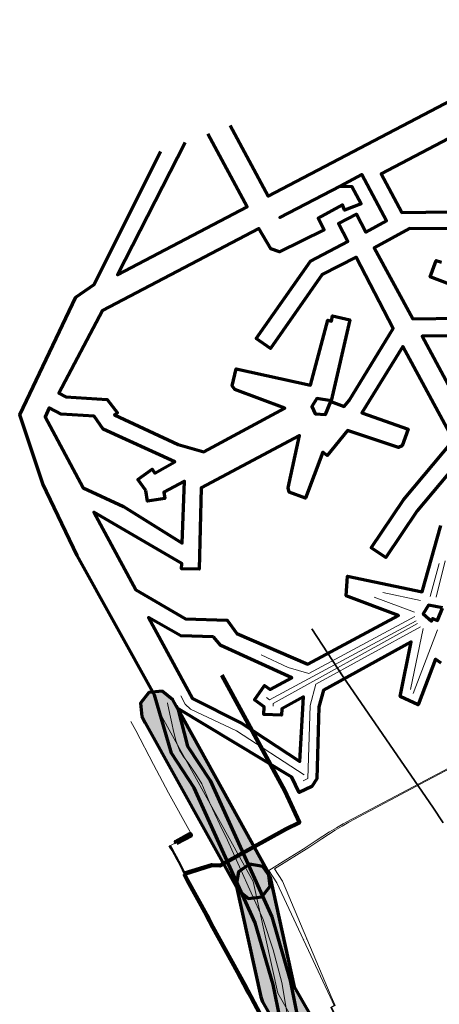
# Model space of a CAD drawing. Header units: metres. Extents: x 81432 to 82113, y 447367 to 448265.
# Tile 6 of 11: x 81432 to 81671, y 447692 to 448252. Entities that reach past the tile are written whole.
import ezdxf
from ezdxf.lldxf.tags import DXFTag

# ---------------------------------------------------------------- set-up
doc = ezdxf.new("R2010")
doc.units = ezdxf.units.M
doc.layers.get('0').update_dxf_attribs({"lineweight": 25})
for name, color, linetype, lineweight in [('B-WE-KL-DATA-G', 90, 'KL-DATA-N', 18), ('B-WE-KL-DATA_HULPSTUK-S', 90, 'Continuous', 25), ('B-WE-KL-DATA_KABELBED-G', 90, 'Continuous', 100), ('B-WE-KL-DATA_MANTELBUIS-G', 90, 'Continuous', 100), ('B-WE-KL-ET_LS-G', 190, 'KL-LS-N', 18), ('B-WE-KL-OVERIG_MANTELBUIS-G', 8, 'Continuous', 100), ('B-WE-KL-WARMTENET-G', 80, 'KL-WARMTENET-N', 18), ('B-WE-KL-WARMTENET_HULPSTUK-S', 80, 'Continuous', 25), ('B-WE-RI-DRUK-G', 210, 'RI-PERS', 18), ('V-WE-KL-GAS_HD-G', 30, 'KL-GAS-HD-V', 35)]:
    doc.layers.add(name, color=color, linetype=linetype, lineweight=lineweight)
doc.layers.add('B-WE-OG-INFO_EIS VOORZORGSMAATREGEL-GV', color=7, linetype='Continuous', lineweight=70, true_color=0xfa194b)
doc.layers.add('B-WE-OG-INFO_EIS VOORZORGSMAATREGEL-V', color=7, linetype='Continuous', lineweight=18, true_color=0xfa194b, transparency=0.8)
doc.styles.add('NLCS-ISO', font='NLCS-ISO.ttf')
doc.styles.get("Standard").update_dxf_attribs({"font": 'NLCS-ISO.ttf'})
tags = doc.linetypes.add('KL-DATA-N', pattern='A,4,-1,[101,NLCS.shx,S=0.5,R=0,X=0,Y=0],-1,4,-1,["D",Standard,S=1,R=0,X=-0.25,Y=-0.5],-1.5', length=12.5).pattern_tags.tags
tags[18] = DXFTag(74, 10)
tags = doc.linetypes.add('KL-GAS-HD-V', pattern='A,2,[24,NLCS.shx,S=0.5,R=0,X=0,Y=0],2,-1,[69,NLCS.shx,S=0.5,R=0,X=0,Y=0],-1,2,[24,NLCS.shx,S=0.5,R=0,X=0,Y=0],2,-1,["H",Standard,S=1,R=0,X=0,Y=-0.5],-2', length=13).pattern_tags.tags
tags[34] = DXFTag(74, 10)
tags = doc.linetypes.add('KL-LS-N', pattern='A,4,-1,[103,NLCS.shx,S=0.75,R=0,X=0,Y=0],-1,4,-1,["L",Standard,S=1,R=0,X=0,Y=-0.5],-2', length=13).pattern_tags.tags
tags[18] = DXFTag(74, 10)
tags = doc.linetypes.add('KL-WARMTENET-N', pattern='A,7,-1.5,["WN",Standard,S=1,R=0,X=-0.3,Y=-0.5],-3', length=11.5).pattern_tags.tags
tags[6] = DXFTag(74, 10)
tags = doc.linetypes.add('RI-PERS', pattern='A,7,-2,["P",Standard,S=1.8,R=0,X=-0.5,Y=-0.9],-2,7,-2,[102,NLCS.shx,S=1,R=180,X=0,Y=0],-2', length=22).pattern_tags.tags
tags[6] = DXFTag(74, 10)

# ---------------------------------------------------------------- blocks, each defined once
blk = doc.blocks.new('SKL-WTB_HULP_OVERIG-SO')
at = {"color": 0, "linetype": 'ByBlock', "lineweight": 18}
for points in [[(-0.14, 0.14), (0.14, -0.14)], [(0.14, 0.14), (-0.14, -0.14)]]:
    blk.add_lwpolyline(points, dxfattribs=at)
at = {"color": 0, "linetype": 'ByBlock', "lineweight": 18, "style": 'NLCS-ISO', "flags": 1}
for tag, p in [('TYPE', (1.5, 0)), ('OMSCHRIJVING', (1.5, -3)), ('LABEL', (1.5, -1.5))]:
    blk.add_attdef(tag, p, '', height=1, dxfattribs=at)
blk = doc.blocks.new('SKL-WTB_HULP_MOF-SO')
at = {"linetype": 'ByBlock', "lineweight": 18}
h = blk.add_hatch(color=0, dxfattribs=at)
h.dxf.hatch_style = 1
h.paths.add_polyline_path([(-0.5625, 0, 1), (0.5625, 0, 1)])
at = {"color": 0, "linetype": 'ByBlock', "lineweight": 18}
blk.add_circle((0, 0), 0.5625, dxfattribs=at)
at = {"color": 0, "linetype": 'ByBlock', "lineweight": 18, "style": 'NLCS-ISO', "flags": 1}
for tag, p in [('TYPE', (1.5, 0)), ('OMSCHRIJVING', (1.5, -3)), ('LABEL', (1.5, -1.5))]:
    blk.add_attdef(tag, p, '', height=1, dxfattribs=at)

msp = doc.modelspace()

# ---------------------------------------------------------------- hatches: boundary and pattern name
at = {"layer": 'B-WE-OG-INFO_EIS VOORZORGSMAATREGEL-V'}
for points in [[(81501.79, 447855.97), (81503.73, 447852.39), (81556.46, 447757.35), (81562.45, 447752.59), (81570.05, 447753.46), (81574.81, 447759.45), (81573.94, 447767.05), (81521.27, 447862.01), (81519.37, 447865.51), (81513.42, 447870.33), (81505.81, 447869.53), (81500.99, 447863.58)], [(81555.43, 447760.05), (81569.43, 447696.55), (81570.52, 447693.73), (81583.96, 447670.25), (81587.44, 447654.51), (81591.35, 447637.38), (81595.85, 447631.09), (81621.95, 447614.99), (81629.51, 447613.77), (81635.71, 447618.25), (81636.93, 447625.81), (81632.45, 447632.01), (81609.92, 447645.91), (81606.96, 447658.89), (81603.16, 447676.06), (81602.08, 447678.87), (81588.64, 447702.34), (81574.97, 447764.35), (81570.58, 447770.63), (81563.05, 447771.97), (81556.77, 447767.58)]]:
    msp.add_hatch(color=256, dxfattribs=at).paths.add_polyline_path(points)

# ---------------------------------------------------------------- linework, layer by layer
at = {"layer": 'B-WE-KL-DATA-G', "flags": 128}
for points in [[(81510.58, 447860.74), (81512.5, 447857.2), (81565.2, 447762.2)], [(81565.2, 447762.2), (81579.2, 447698.7), (81593.4, 447673.9), (81597.2, 447656.7), (81601.1, 447639.6), (81627.2, 447623.5)]]:
    msp.add_lwpolyline(points, dxfattribs=at)
at = {"layer": 'B-WE-KL-DATA_KABELBED-G', "flags": 128}
for points in [[(81526.02, 447766.54), (81541.73, 447771.53), (81546.32, 447771.22), (81583.79, 447791.83), (81591.49, 447795.73), (81583.12, 447813.78), (81547.32, 447879.53)], [(81526.08, 447766.67), (81541.73, 447771.53)], [(81525.88, 447766.59), (81527.78, 447762.79), (81527.85, 447762.65)], [(81527.85, 447762.65), (81538.55, 447743.22), (81542.24, 447736.23), (81560.21, 447703.69), (81565.81, 447693.17), (81568.92, 447687.19), (81571.53, 447680.98), (81573.65, 447674.58), (81576.54, 447664.32)], [(81538.48, 447743.35), (81542.24, 447736.22)]]:
    msp.add_lwpolyline(points, dxfattribs=at)
at = {"layer": 'B-WE-KL-DATA_MANTELBUIS-G', "flags": 128}
for points in [[(81526.08, 447766.67), (81541.73, 447771.53)], [(81538.48, 447743.35), (81542.24, 447736.22)]]:
    msp.add_lwpolyline(points, dxfattribs=at)
at = {"layer": 'B-WE-KL-ET_LS-G', "flags": 128}
for points in [[(81495.55, 447853.05), (81498.32, 447847.94), (81508.49, 447828.64), (81517.01, 447812.64), (81529.44, 447790.03), (81529.74, 447789.26), (81529.65, 447788.82), (81521.38, 447784.3), (81518.16, 447782.65), (81519.51, 447780.29), (81521.51, 447776.61), (81524.34, 447771.29), (81526.09, 447767.61), (81529.78, 447759.63), (81529.97, 447759.24), (81530.22, 447758.68), (81531.05, 447757.3), (81532.86, 447754.26), (81540.48, 447741.62), (81542.67, 447737.55), (81543.81, 447735.32), (81547.14, 447727.84), (81561.81, 447700), (81565.42, 447694.12), (81566.36, 447692.35), (81568.39, 447688.54), (81570.29, 447684.76), (81571.09, 447683.19), (81571.54, 447682.2), (81573.8, 447677.25), (81575.42, 447672.62), (81575.79, 447671.55), (81585.51, 447673.45), (81587.82, 447673.06), (81594.05, 447673.3), (81598.95, 447673.48), (81599.96, 447673.61), (81600.34, 447673.2), (81600.73, 447667.19), (81601.04, 447662.38), (81602.06, 447656.46), (81602.08, 447655.1), (81602.42, 447655.12), (81605.68, 447655.39), (81606.01, 447655.57), (81608.17, 447656.42), (81608.06, 447656.36)], [(81517.23, 447782.34), (81517.37, 447782.14), (81517.57, 447781.77), (81518.82, 447779.88), (81521.71, 447774.56), (81523.18, 447771.85), (81524.71, 447768.66), (81529.51, 447758.31), (81539.47, 447741.62), (81540.93, 447739.05), (81542.25, 447736.66), (81546.03, 447728.23), (81546.89, 447726.59), (81552.6, 447715.75), (81557.4, 447706.65), (81560.96, 447699.89), (81564.72, 447693.72), (81566.21, 447690.94), (81568.16, 447687.23), (81570.45, 447682.64), (81571.49, 447680.38), (81573.06, 447676.95), (81574.73, 447672.18), (81575.95, 447671.03), (81577.16, 447670.47), (81585.58, 447673.98), (81587.8, 447673.46), (81594.3, 447673.71), (81598.98, 447673.88), (81599.2, 447673.84), (81599.88, 447673.02), (81600.57, 447662.33), (81601.59, 447656.41), (81601.62, 447654.3), (81602.23, 447654.35), (81602.48, 447654.32), (81604.25, 447654.47), (81606.07, 447655.45), (81608.05, 447656.64), (81607.94, 447656.58)], [(81607.88, 447656.69), (81607.99, 447656.75), (81606.04, 447655.51), (81604.96, 447654.93), (81602.45, 447654.72), (81602.21, 447654.58), (81601.85, 447654.55), (81601.83, 447656.43), (81600.8, 447662.36), (81600.11, 447673.11), (81599.16, 447674.26), (81599.01, 447674.28), (81595.69, 447674.16), (81587.79, 447673.86), (81585.54, 447674.4), (81577.17, 447670.91), (81576.17, 447671.36), (81575.08, 447672.4), (81573.43, 447677.1), (81571.88, 447680.48), (81570.48, 447683.5), (81569.55, 447685.35), (81566.31, 447691.6), (81565.07, 447693.92), (81563.58, 447696.35), (81561.46, 447699.8), (81556.15, 447709.88), (81551.35, 447718.98), (81546.88, 447727.47), (81544.07, 447733.57), (81542.6, 447736.84), (81539.66, 447742.09), (81535.82, 447748.52), (81532.46, 447754.16), (81529.87, 447758.49), (81525.9, 447767.09), (81522.38, 447774.16), (81518.98, 447780.37), (81517.91, 447781.98), (81517.71, 447782.35), (81517.55, 447782.57)]]:
    msp.add_lwpolyline(points, dxfattribs=at)
at = {"layer": 'B-WE-KL-OVERIG_MANTELBUIS-G', "flags": 128}
msp.add_lwpolyline([(81521.62, 447783.86), (81521.14, 447784.74), (81529.37, 447789.23), (81529.85, 447788.35), (81521.62, 447783.86)], dxfattribs=at)
at = {"layer": 'B-WE-KL-WARMTENET-G', "flags": 128}
for points in [[(81578.55, 447761.42), (81574.13, 447768.49), (81583.84, 447774.53), (81593.56, 447780.56), (81601.09, 447785.52), (81608.63, 447790.48), (81612.51, 447792.72), (81616.39, 447794.97), (81620.48, 447797.14), (81622.49, 447798.2), (81673.02, 447824.95), (81704.9, 447841.83), (81711.77, 447845.42), (81738.36, 447859.34), (81741.11, 447860.77), (81758.11, 447869.57)], [(81581.76, 447762.32), (81577.33, 447769.39), (81596.77, 447781.46), (81604.3, 447786.42), (81611.83, 447791.38), (81615.71, 447793.62), (81619.59, 447795.87), (81663.85, 447819.3), (81708.1, 447842.73), (81724.84, 447851.48), (81741.57, 447860.24), (81744.51, 447861.77), (81751.44, 447865.36), (81761.31, 447870.47)], [(81608.99, 447696.6), (81578.55, 447761.42)], [(81609.46, 447696.84), (81595.61, 447729.58), (81581.76, 447762.32)], [(81613.43, 447682.41), (81609.42, 447690.35), (81609.36, 447690.48), (81609.31, 447690.61), (81611.19, 447691.69), (81608.99, 447696.6)], [(81613.89, 447682.64), (81609.86, 447690.26), (81609.94, 447690.67), (81611.76, 447691.71), (81609.46, 447696.84)]]:
    msp.add_lwpolyline(points, dxfattribs=at)
at = {"layer": 'B-WE-OG-INFO_EIS VOORZORGSMAATREGEL-GV', "flags": 128}
for points in [[(81552, 448191.85), (81573.69, 448151.8), (81722.15, 448229.51), (81722.35, 448237.15), (81713.69, 448252.06)], [(81737.78, 448216.69), (81638.02, 448164.48), (81649.76, 448142.54), (81704.2, 448143.2)], [(81526.42, 448182.33), (81488.03, 448107.09), (81561.81, 448145.6), (81539.3, 448187.12)], [(81584.44, 447664.19), (81576.49, 447703.6), (81566.27, 447738.69), (81531.5, 447815.5), (81518.6, 447835.04), (81509.05, 447868.18), (81465.09, 447947.53), (81445.56, 447988.15), (81432.31, 448027.51), (81464.32, 448094.35), (81474.69, 448101.59), (81512.38, 448177.1)], [(81704.18, 448133.2), (81654.07, 448133.42), (81633.95, 448122.38), (81655.93, 448082), (81708.65, 448082.74)], [(81709.95, 448089.2), (81665.82, 448105.88), (81669.36, 448115.23), (81672.24, 448114.15)], [(81706.36, 448072.75), (81661.29, 448072.08), (81689.5, 448019.71)], [(81684.22, 448003.55), (81658.5, 447972.87), (81640.55, 447946.27), (81632.26, 447951.86), (81650.67, 447979.09), (81679.09, 448012.99), (81650.27, 448066.31), (81626.98, 448028.67), (81653.29, 448019.26), (81649.92, 448009.85), (81647.84, 448008.86), (81618.75, 448018.53), (81607.23, 448004.35), (81604.89, 448006.24), (81594.9, 447980.01), (81585.56, 447983.57), (81584.99, 447985.94), (81591.47, 448015.66), (81535.49, 447985.97), (81534.47, 447939.66), (81524.47, 447939.88), (81524.54, 447942.85), (81474.54, 447972.17), (81498.36, 447928.03), (81526.67, 447911.54), (81550.36, 447910.75), (81555.86, 447903.14), (81596.23, 447885.73), (81647.77, 447913.39), (81618.01, 447924.53), (81618.85, 447935.75), (81661.41, 447926.8), (81671.88, 447964.53)], [(81672.88, 447917.79), (81664.98, 447919.2), (81661.96, 447914.27), (81666.55, 447910.11), (81667.17, 447911.72), (81670.03, 447910.62), (81672.85, 447917.48)], [(81672.11, 447886.19), (81668.99, 447888.53), (81659.05, 447862.63), (81648.72, 447867.39), (81655.15, 447898.36), (81605.16, 447871), (81602.59, 447861.45), (81601.34, 447820.47), (81598.51, 447816.11), (81591.36, 447812.68), (81587.14, 447821.45), (81522.23, 447860.56), (81527.76, 447839.07), (81540.61, 447819.64), (81575.69, 447742.06), (81586.22, 447705.9), (81593.99, 447667.16)]]:
    msp.add_lwpolyline(points, dxfattribs=at)
for points in [[(81614.57, 448157.5), (81621.3, 448157.31), (81626.53, 448147.34), (81617.21, 448143.7), (81615.98, 448146.87), (81602.08, 448139.28), (81605.6, 448132.53), (81580.16, 448120.03), (81575.17, 448121.82), (81568.46, 448133.39), (81479.38, 448086.78), (81454.67, 448039.68), (81458.62, 448037.65), (81482.04, 448036.12), (81488.03, 448028.55), (81486.17, 448027.37), (81522.45, 448010.56), (81537.12, 448006.38), (81583.2, 448031.25), (81554.73, 448041.81), (81553.27, 448043.85), (81555.4, 448053.62), (81597.86, 448044.35), (81607.66, 448081.23), (81609.67, 448080.69), (81610.38, 448083.73), (81620.12, 448081.47), (81609.46, 448035.41), (81601.41, 448036.78), (81598.51, 448032.16), (81600.43, 448028.09), (81606.37, 448027.56), (81609.38, 448034.97), (81617, 448032.24), (81619.76, 448035.64), (81644.8, 448076.53), (81623.8, 448117.07), (81604.38, 448107.12), (81575.05, 448065.1), (81566.82, 448070.77), (81597.74, 448114.79), (81619.07, 448125.89), (81613.78, 448136.11), (81624.04, 448141.45), (81629.34, 448131.25), (81641.01, 448137.7), (81627.04, 448164.02)], [(81614.57, 448157.5), (81580.38, 448139.62), (81614.57, 448157.5)], [(81504.12, 447984.49), (81499.6, 447990.65), (81507.73, 447996.48), (81509.3, 447994.29), (81520.61, 448000.69), (81479.87, 448019.26), (81474.6, 448026.76), (81455.97, 448027.88), (81449.03, 448031.33), (81446.73, 448026.22), (81468.42, 447985.99), (81491.42, 447975.37), (81524.79, 447954.49), (81526.12, 447989.79), (81514.37, 447983.54), (81514.9, 447979.89), (81505.01, 447978.44)], [(81542.67, 447901.21), (81523.92, 447901.76), (81505.52, 447912.29), (81530.55, 447866.15), (81558.5, 447852.09), (81591.64, 447830.46), (81593.74, 447867.06), (81581.46, 447860.24), (81581.28, 447856.64), (81571.29, 447857.15), (81571.51, 447861.46), (81565.84, 447865.52), (81571.67, 447873.65), (81574.9, 447871.33), (81587.18, 447877.94), (81546.74, 447896.39)], [(81501.79, 447855.97), (81503.73, 447852.39), (81556.46, 447757.35), (81562.45, 447752.59), (81570.05, 447753.46), (81574.81, 447759.45), (81573.94, 447767.05), (81521.27, 447862.01), (81519.37, 447865.51), (81513.42, 447870.33), (81505.81, 447869.53), (81500.99, 447863.58)], [(81555.43, 447760.05), (81569.43, 447696.55), (81570.52, 447693.73), (81583.96, 447670.25), (81587.44, 447654.51), (81591.35, 447637.38), (81595.85, 447631.09), (81621.95, 447614.99), (81629.51, 447613.77), (81635.71, 447618.25), (81636.93, 447625.81), (81632.45, 447632.01), (81609.92, 447645.91), (81606.96, 447658.89), (81603.16, 447676.06), (81602.08, 447678.87), (81588.64, 447702.34), (81574.97, 447764.35), (81570.58, 447770.63), (81563.05, 447771.97), (81556.77, 447767.58)]]:
    msp.add_lwpolyline(points, close=True, dxfattribs=at)
at = {"layer": 'B-WE-RI-DRUK-G', "flags": 128}
for points in [[(81674.35, 447944.53), (81669.23, 447923.85)], [(81665.86, 447924.14), (81671.05, 447942.84)], [(81634, 447923.88), (81657, 447915.28)], [(81638.95, 447926.42), (81660.44, 447921.9)], [(81569.76, 447891.02), (81585.14, 447883.73), (81596.8, 447880.36), (81657.11, 447912.73)], [(81572.82, 447866.67), (81574.52, 447865.45), (81657.87, 447910.3)], [(81576.54, 447861.89), (81576.61, 447863.27), (81658.72, 447908.83)], [(81593.7, 447819.35), (81596.34, 447820.62), (81597.61, 447862.19), (81600.89, 447874.36), (81660.44, 447906.96)], [(81661.84, 447905.98), (81654.63, 447871.27)], [(81656.17, 447869.09), (81670.05, 447905.26)], [(81594.27, 447822.77), (81555.77, 447847.9), (81529.58, 447860.2), (81526.54, 447863.05), (81524.05, 447867.63)], [(81655.86, 447519.54), (81654.02, 447522.97), (81647.84, 447535.18), (81645.08, 447538.99), (81626.49, 447572.96), (81617.82, 447591.08), (81609.74, 447609.7), (81603.03, 447627.82), (81595.68, 447646.66), (81589.17, 447665.8), (81584.96, 447684.56), (81581.38, 447704.66), (81576.6, 447723.3), (81570.94, 447740.5), (81550.58, 447785.71), (81546.28, 447794.55), (81540.5, 447806.62), (81538.81, 447810.91), (81535.98, 447817.76), (81532.62, 447823.23), (81529.06, 447828.29), (81525.31, 447833.35), (81523.25, 447836.88), (81521.34, 447841.72), (81519.86, 447847.56), (81518.88, 447852.24), (81517.83, 447857.37), (81516.43, 447863.45), (81516.33, 447863.68)]]:
    msp.add_lwpolyline(points, dxfattribs=at)
at = {"layer": 'V-WE-KL-GAS_HD-G', "flags": 128}
msp.add_lwpolyline([(81673.27, 447795.58), (81667.43, 447804.35), (81616.46, 447878.42), (81598.48, 447905.71)], dxfattribs=at)

# ---------------------------------------------------------------- block references
at = {"layer": 'B-WE-KL-DATA_HULPSTUK-S'}
for name, p in [('SKL-WTB_HULP_OVERIG-SO', (81525.88, 447766.59)), ('SKL-WTB_HULP_OVERIG-SO', (81526.02, 447766.54)), ('SKL-WTB_HULP_MOF-SO', (81527.85, 447762.65)), ('SKL-WTB_HULP_OVERIG-SO', (81527.85, 447762.65)), ('SKL-WTB_HULP_OVERIG-SO', (81527.85, 447762.65))]:
    msp.add_blockref(name, p, dxfattribs=at)
at = {"layer": 'B-WE-KL-WARMTENET_HULPSTUK-S'}
for p in [(81593.77, 447729.01), (81595.61, 447729.58)]:
    msp.add_blockref('SKL-WTB_HULP_OVERIG-SO', p, dxfattribs=at)

doc.saveas('drawing.dxf')
